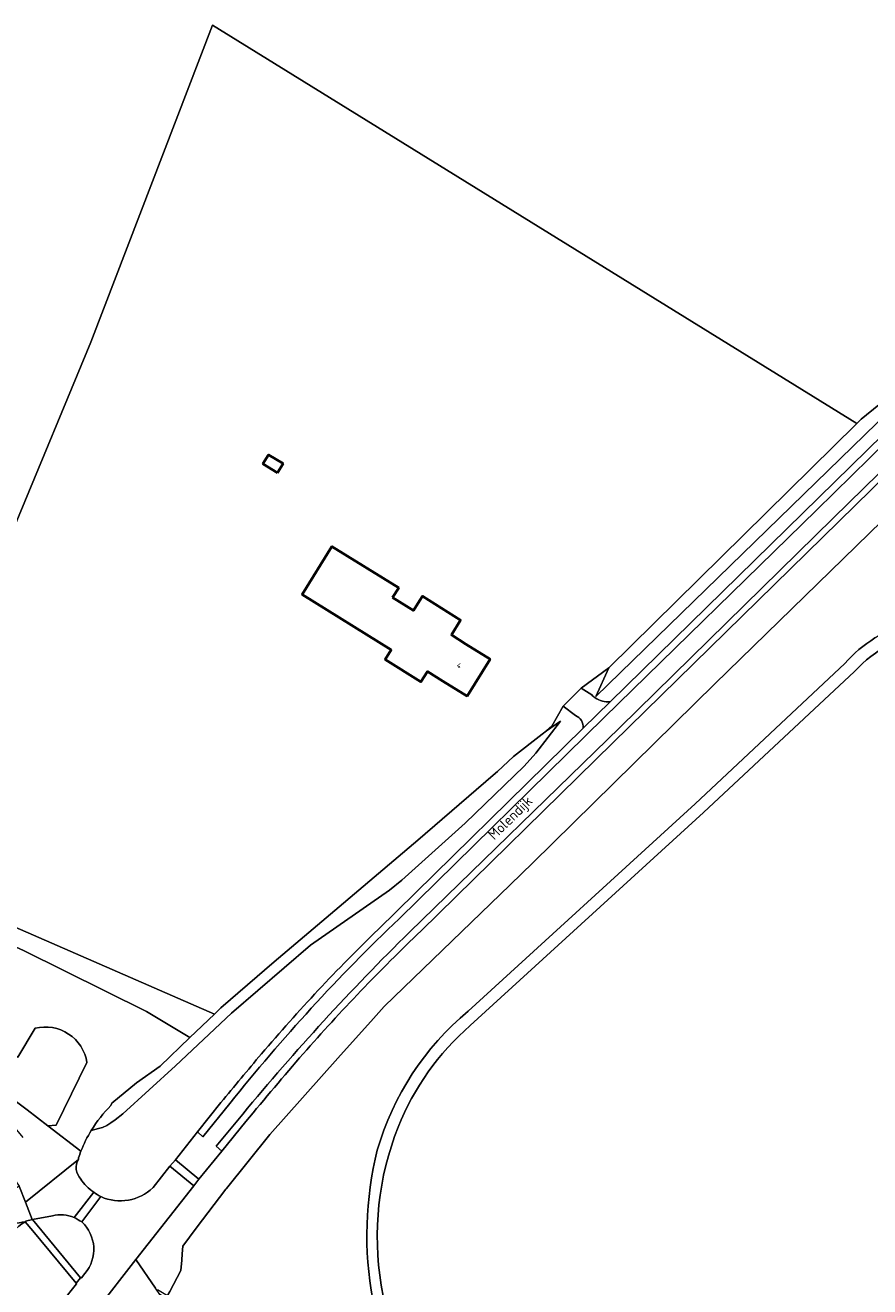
# Model space of a CAD drawing. Extents: x 184422 to 188298, y 343471 to 350189.
# Tile 229 of 256: x 186544 to 186693, y 347897 to 348119. Entities that reach past the tile are written whole.
import ezdxf
from ezdxf.enums import TextEntityAlignment as Align

# ---------------------------------------------------------------- set-up
doc = ezdxf.new("R2010")
doc.units = 0
for name, color, linetype, lineweight in [('B-WA-GR-BOUWLAND-GV', 252, 'Continuous', 13), ('B-WA-GR-GRAS-GV', 252, 'Continuous', 13), ('B-WA-GR-GROENVOORZIENING-GV', 252, 'Continuous', 18), ('B-WA-GW-TALUD_KRUIN-G', 252, 'Continuous', 18), ('B-WA-IE-TERREINAFSCHEIDING_KUNSTMATIG_HEKWERK-G', 252, 'IE-TERREINAFSCHEIDING-KUNSTMATIG', 18), ('B-WA-OG-TERREIN_CULTUURSCHEIDING-GV', 252, 'Continuous', 18), ('B-WA-OG-TERREIN_ERF-GV', 252, 'Continuous', 18), ('B-WA-OG-TOPOGRAFIE-T18', 252, 'Continuous', 18), ('B-WA-OG-WEG-GV', 252, 'Continuous', 18), ('B-WA-VH-ONVERHARD-GV', 252, 'Continuous', 18), ('B-WA-VH-VERHARDING_ASFALT-GV', 252, 'Continuous', 18), ('B-WA-VH-VERHARDING_BEDRIJFSVLOERPLAAT-GV', 252, 'Continuous', 18), ('B-WA-VH-VERHARDING_HALFVERHARDING_GRIND-GV', 252, 'Continuous', 18), ('B-WA-VH-VERHARDING_STRAATBAKSTEEN-GV', 252, 'Continuous', 18), ('B-WE-OG-BEBOUWING-GV', 250, 'Continuous', 35), ('B-WE-OG-BEBOUWING-T18', 10, 'Continuous', 18)]:
    doc.layers.add(name, color=color, linetype=linetype, lineweight=lineweight)
doc.styles.add('NLCS-ISO-M1000-T18', font='NLCS-ISO.ttf', dxfattribs={"height": 1.8})
doc.styles.add('NLCS-ISO-M500-T18', font='NLCS-ISO.ttf', dxfattribs={"height": 0.9})
doc.linetypes.add('IE-TERREINAFSCHEIDING-KUNSTMATIG', pattern='A,4,[82,NLCS.SHX,S=0.75,R=90,X=0,Y=0],4,-2', length=10)

msp = doc.modelspace()

# ---------------------------------------------------------------- linework, layer by layer
at = {"layer": 'B-WA-GR-BOUWLAND-GV', "flags": 128}
msp.add_lwpolyline([(186448.525, 348045.002), (186528.184, 347997.546), (186528.73, 347998.741), (186555.453, 348063.167), (186576.848, 348118.984), (186690.335, 348048.82), (186691.12, 348049.595), (186698.313, 348055.357)], dxfattribs=at)
msp.add_lwpolyline([(186448.525, 348045.002), (186528.184, 347997.546), (186528.73, 347998.741), (186555.453, 348063.167), (186576.848, 348118.984), (186690.335, 348048.82), (186691.12, 348049.595), (186698.313, 348055.357)], dxfattribs=at)
msp.add_lwpolyline([(186448.525, 348045.002), (186528.184, 347997.546), (186528.73, 347998.741), (186555.453, 348063.167), (186576.848, 348118.984), (186690.335, 348048.82), (186691.12, 348049.595), (186698.313, 348055.357)], dxfattribs=at)
at = {"layer": 'B-WA-GR-GRAS-GV', "flags": 128}
for points in [[(186697.049, 348033.827), (186665.358, 348002.943), (186633.273, 347971.378), (186629.269, 347967.514), (186607.07, 347946.093), (186605.191, 347943.986), (186598.927, 347936.96), (186586.968, 347923.548), (186579.341, 347914.035), (186579.22, 347913.885), (186573.99, 347906.999), (186571.604, 347903.858), (186571.513, 347902.503), (186571.437, 347901.388), (186571.304, 347899.536), (186569.323, 347895.885), (186568.923, 347895.149), (186586.206, 347884.717)], [(186697.049, 348033.827), (186665.358, 348002.943), (186633.273, 347971.378), (186629.269, 347967.514), (186607.07, 347946.093), (186605.191, 347943.986), (186598.927, 347936.96), (186586.968, 347923.548), (186579.341, 347914.035), (186579.22, 347913.885), (186573.99, 347906.999), (186571.604, 347903.858), (186571.513, 347902.503), (186571.437, 347901.388), (186571.304, 347899.536), (186569.323, 347895.885), (186568.923, 347895.149), (186586.206, 347884.717)], [(186697.049, 348033.827), (186665.358, 348002.943), (186633.273, 347971.378), (186629.269, 347967.514), (186607.07, 347946.093), (186605.191, 347943.986), (186598.927, 347936.96), (186586.968, 347923.548), (186579.341, 347914.035), (186579.22, 347913.885), (186573.99, 347906.999), (186571.604, 347903.858), (186571.513, 347902.503), (186571.437, 347901.388), (186571.304, 347899.536), (186569.323, 347895.885), (186568.923, 347895.149), (186586.206, 347884.717)], [(186621.869, 347945.252), (186661.906, 347981.815), (186688.244, 348006.516)], [(186621.869, 347945.252), (186661.906, 347981.815), (186688.244, 348006.516)], [(186621.869, 347945.252), (186661.906, 347981.815), (186688.244, 348006.516)], [(186689.958, 348005.121), (186663.372, 347980.268), (186622.268, 347942.728)], [(186689.958, 348005.121), (186663.372, 347980.268), (186622.268, 347942.728)], [(186689.958, 348005.121), (186663.372, 347980.268), (186622.268, 347942.728)], [(186606.585, 347896.961), (186606.998, 347894.771)], [(186606.585, 347896.961), (186606.998, 347894.771)], [(186606.585, 347896.961), (186606.998, 347894.771)]]:
    msp.add_lwpolyline(points, dxfattribs=at)
at = {"layer": 'B-WA-GR-GRAS-GV'}
for points in [[(186688.244, 348006.516, -0.1426592), (186699.877, 348013.849)], [(186688.244, 348006.516, -0.1426592), (186699.877, 348013.849)], [(186688.244, 348006.516, -0.1426592), (186699.877, 348013.849)], [(186703.395, 348012.606, 0.1577186), (186689.958, 348005.121)], [(186703.395, 348012.606, 0.1577186), (186689.958, 348005.121)], [(186703.395, 348012.606, 0.1577186), (186689.958, 348005.121)], [(186605.881, 347920.774, -0.1484678), (186621.869, 347945.252)], [(186605.881, 347920.774, -0.1484678), (186621.869, 347945.252)], [(186605.881, 347920.774, -0.1484678), (186621.869, 347945.252)], [(186622.268, 347942.728, 0.1190458), (186609.577, 347924.843)], [(186622.268, 347942.728, 0.1190458), (186609.577, 347924.843)], [(186622.268, 347942.728, 0.1190458), (186609.577, 347924.843)], [(186609.577, 347924.843, 0.1368644), (186606.585, 347896.961)], [(186609.577, 347924.843, 0.1368644), (186606.585, 347896.961)], [(186609.577, 347924.843, 0.1368644), (186606.585, 347896.961)], [(186605.078, 347894.454, -0.1063457), (186605.881, 347920.774)], [(186605.078, 347894.454, -0.1063457), (186605.881, 347920.774)], [(186605.078, 347894.454, -0.1063457), (186605.881, 347920.774)]]:
    msp.add_lwpolyline(points, format="xyb", dxfattribs=at)
at = {"layer": 'B-WA-GR-GROENVOORZIENING-GV', "flags": 128}
for points in [[(186545.621, 347942.239), (186542.561, 347937.139), (186510.516, 347952.686)], [(186545.621, 347942.239), (186542.561, 347937.139), (186510.516, 347952.686)], [(186545.621, 347942.239), (186542.561, 347937.139), (186510.516, 347952.686)], [(186508.94, 347950.325), (186519.591, 347944.135), (186529.005, 347938.685), (186536.505, 347933.637), (186544.19, 347927.857)], [(186508.94, 347950.325), (186519.591, 347944.135), (186529.005, 347938.685), (186536.505, 347933.637), (186544.19, 347927.857)], [(186508.94, 347950.325), (186519.591, 347944.135), (186529.005, 347938.685), (186536.505, 347933.637), (186544.19, 347927.857)], [(186544.19, 347927.857), (186547.877, 347925.036), (186549.302, 347925.155), (186554.747, 347936.217)], [(186544.19, 347927.857), (186547.877, 347925.036), (186549.302, 347925.155), (186554.747, 347936.217)], [(186544.19, 347927.857), (186547.877, 347925.036), (186549.302, 347925.155), (186554.747, 347936.217)]]:
    msp.add_lwpolyline(points, dxfattribs=at)
at = {"layer": 'B-WA-GR-GROENVOORZIENING-GV'}
msp.add_lwpolyline([(186554.747, 347936.217, 0.4388847), (186545.621, 347942.239)], format="xyb", dxfattribs=at)
msp.add_lwpolyline([(186554.747, 347936.217, 0.4388847), (186545.621, 347942.239)], format="xyb", dxfattribs=at)
msp.add_lwpolyline([(186554.747, 347936.217, 0.4388847), (186545.621, 347942.239)], format="xyb", dxfattribs=at)
at = {"layer": 'B-WA-GW-TALUD_KRUIN-G', "flags": 128}
for points in [[(186644.387, 348000.71), (186696.052, 348050.992)], [(186644.387, 348000.71), (186696.052, 348050.992)], [(186644.387, 348000.71), (186696.052, 348050.992)], [(186555.506, 347924.248), (186556.779, 347924.556), (186557.455, 347924.773), (186558.235, 347925.136), (186558.975, 347925.601), (186559.718, 347926.101), (186561.091, 347927.164), (186570.364, 347935.602), (186580.187, 347944.884), (186594.102, 347956.912), (186608.026, 347966.589), (186610.214, 347968.311), (186621.385, 347978.375), (186631.74, 347988.445), (186633.842, 347990.738), (186638.137, 347996.361)], [(186555.506, 347924.248), (186556.779, 347924.556), (186557.455, 347924.773), (186558.235, 347925.136), (186558.975, 347925.601), (186559.718, 347926.101), (186561.091, 347927.164), (186570.364, 347935.602), (186580.187, 347944.884), (186594.102, 347956.912), (186608.026, 347966.589), (186610.214, 347968.311), (186621.385, 347978.375), (186631.74, 347988.445), (186633.842, 347990.738), (186638.137, 347996.361)], [(186555.506, 347924.248), (186556.779, 347924.556), (186557.455, 347924.773), (186558.235, 347925.136), (186558.975, 347925.601), (186559.718, 347926.101), (186561.091, 347927.164), (186570.364, 347935.602), (186580.187, 347944.884), (186594.102, 347956.912), (186608.026, 347966.589), (186610.214, 347968.311), (186621.385, 347978.375), (186631.74, 347988.445), (186633.842, 347990.738), (186638.137, 347996.361)]]:
    msp.add_lwpolyline(points, dxfattribs=at)
at = {"layer": 'B-WA-IE-TERREINAFSCHEIDING_KUNSTMATIG_HEKWERK-G', "flags": 128}
msp.add_lwpolyline([(186626.308, 347986.812), (186613.013, 347975.39), (186598.409, 347963), (186587.748, 347953.964), (186578.315, 347945.816)], dxfattribs=at)
msp.add_lwpolyline([(186626.308, 347986.812), (186613.013, 347975.39), (186598.409, 347963), (186587.748, 347953.964), (186578.315, 347945.816)], dxfattribs=at)
msp.add_lwpolyline([(186626.308, 347986.812), (186613.013, 347975.39), (186598.409, 347963), (186587.748, 347953.964), (186578.315, 347945.816)], dxfattribs=at)
at = {"layer": 'B-WA-OG-TERREIN_CULTUURSCHEIDING-GV', "flags": 128}
for points in [[(186698.313, 348055.357), (186691.12, 348049.595), (186690.335, 348048.82), (186690.214, 348048.701), (186646.687, 348005.765), (186644.387, 348000.71), (186696.052, 348050.992)], [(186698.313, 348055.357), (186691.12, 348049.595), (186690.335, 348048.82), (186690.214, 348048.701), (186646.687, 348005.765), (186644.387, 348000.71), (186696.052, 348050.992)], [(186698.313, 348055.357), (186691.12, 348049.595), (186690.335, 348048.82), (186690.214, 348048.701), (186646.687, 348005.765), (186644.387, 348000.71), (186696.052, 348050.992)], [(186555.506, 347924.248), (186556.779, 347924.556), (186557.455, 347924.773), (186558.235, 347925.136), (186558.975, 347925.601), (186559.718, 347926.101), (186561.091, 347927.164), (186570.364, 347935.602), (186580.187, 347944.884), (186594.102, 347956.912), (186608.026, 347966.589), (186610.214, 347968.311), (186621.385, 347978.375), (186631.74, 347988.445), (186633.842, 347990.738), (186638.137, 347996.361)], [(186555.506, 347924.248), (186556.779, 347924.556), (186557.455, 347924.773), (186558.235, 347925.136), (186558.975, 347925.601), (186559.718, 347926.101), (186561.091, 347927.164), (186570.364, 347935.602), (186580.187, 347944.884), (186594.102, 347956.912), (186608.026, 347966.589), (186610.214, 347968.311), (186621.385, 347978.375), (186631.74, 347988.445), (186633.842, 347990.738), (186638.137, 347996.361)], [(186555.506, 347924.248), (186556.779, 347924.556), (186557.455, 347924.773), (186558.235, 347925.136), (186558.975, 347925.601), (186559.718, 347926.101), (186561.091, 347927.164), (186570.364, 347935.602), (186580.187, 347944.884), (186594.102, 347956.912), (186608.026, 347966.589), (186610.214, 347968.311), (186621.385, 347978.375), (186631.74, 347988.445), (186633.842, 347990.738), (186638.137, 347996.361)], [(186638.137, 347996.361), (186635.718, 347994.657), (186634.903, 347994.083), (186629.905, 347990.119), (186627.066, 347987.463), (186626.308, 347986.812), (186613.013, 347975.39), (186598.409, 347963), (186587.748, 347953.964), (186578.315, 347945.816), (186577.212, 347944.755), (186573.934, 347941.602), (186572.89, 347940.603), (186567.624, 347935.565), (186563.497, 347932.623), (186559.154, 347929.043), (186558.958, 347928.632)], [(186638.137, 347996.361), (186635.718, 347994.657), (186634.903, 347994.083), (186629.905, 347990.119), (186627.066, 347987.463), (186626.308, 347986.812), (186613.013, 347975.39), (186598.409, 347963), (186587.748, 347953.964), (186578.315, 347945.816), (186577.212, 347944.755), (186573.934, 347941.602), (186572.89, 347940.603), (186567.624, 347935.565), (186563.497, 347932.623), (186559.154, 347929.043), (186558.958, 347928.632)], [(186638.137, 347996.361), (186635.718, 347994.657), (186634.903, 347994.083), (186629.905, 347990.119), (186627.066, 347987.463), (186626.308, 347986.812), (186613.013, 347975.39), (186598.409, 347963), (186587.748, 347953.964), (186578.315, 347945.816), (186577.212, 347944.755), (186573.934, 347941.602), (186572.89, 347940.603), (186567.624, 347935.565), (186563.497, 347932.623), (186559.154, 347929.043), (186558.958, 347928.632)]]:
    msp.add_lwpolyline(points, dxfattribs=at)
at = {"layer": 'B-WA-OG-TERREIN_CULTUURSCHEIDING-GV'}
msp.add_lwpolyline([(186558.958, 347928.632, 0.0589444), (186555.506, 347924.248)], format="xyb", dxfattribs=at)
msp.add_lwpolyline([(186558.958, 347928.632, 0.0589444), (186555.506, 347924.248)], format="xyb", dxfattribs=at)
msp.add_lwpolyline([(186558.958, 347928.632, 0.0589444), (186555.506, 347924.248)], format="xyb", dxfattribs=at)
at = {"layer": 'B-WA-OG-TERREIN_ERF-GV', "flags": 128}
for points in [[(186635.718, 347994.657), (186636.618, 347995.493), (186638.601, 347998.996), (186641.785, 348002.166), (186646.687, 348005.765), (186690.214, 348048.701), (186690.335, 348048.82), (186576.848, 348118.984), (186555.453, 348063.167), (186528.73, 347998.741), (186528.184, 347997.546), (186517.543, 347970.771), (186577.212, 347944.755), (186578.315, 347945.816), (186587.748, 347953.964), (186598.409, 347963), (186613.013, 347975.39), (186626.308, 347986.812), (186627.066, 347987.463), (186629.905, 347990.119), (186634.903, 347994.083)], [(186635.718, 347994.657), (186636.618, 347995.493), (186638.601, 347998.996), (186641.785, 348002.166), (186646.687, 348005.765), (186690.214, 348048.701), (186690.335, 348048.82), (186576.848, 348118.984), (186555.453, 348063.167), (186528.73, 347998.741), (186528.184, 347997.546), (186517.543, 347970.771), (186577.212, 347944.755), (186578.315, 347945.816), (186587.748, 347953.964), (186598.409, 347963), (186613.013, 347975.39), (186626.308, 347986.812), (186627.066, 347987.463), (186629.905, 347990.119), (186634.903, 347994.083)], [(186635.718, 347994.657), (186636.618, 347995.493), (186638.601, 347998.996), (186641.785, 348002.166), (186646.687, 348005.765), (186690.214, 348048.701), (186690.335, 348048.82), (186576.848, 348118.984), (186555.453, 348063.167), (186528.73, 347998.741), (186528.184, 347997.546), (186517.543, 347970.771), (186577.212, 347944.755), (186578.315, 347945.816), (186587.748, 347953.964), (186598.409, 347963), (186613.013, 347975.39), (186626.308, 347986.812), (186627.066, 347987.463), (186629.905, 347990.119), (186634.903, 347994.083)], [(186434.407, 348012.168), (186435.835, 348011.296), (186433.883, 348005.216), (186443.385, 347997.858), (186447.421, 347994.907), (186465.028, 347984.884), (186461.044, 347977.964), (186474.251, 347970.362), (186500.331, 347955.328), (186503.709, 347953.365), (186513.234, 347969.755), (186543.553, 347955.939), (186565.214, 347945.192), (186572.89, 347940.603), (186573.934, 347941.602), (186577.212, 347944.755), (186517.543, 347970.771), (186528.184, 347997.546), (186448.525, 348045.002), (186447.477, 348042.431), (186447.584, 348042.37), (186446.236, 348039.045), (186439.583, 348023.957), (186436.69, 348017.276)], [(186434.407, 348012.168), (186435.835, 348011.296), (186433.883, 348005.216), (186443.385, 347997.858), (186447.421, 347994.907), (186465.028, 347984.884), (186461.044, 347977.964), (186474.251, 347970.362), (186500.331, 347955.328), (186503.709, 347953.365), (186513.234, 347969.755), (186543.553, 347955.939), (186565.214, 347945.192), (186572.89, 347940.603), (186573.934, 347941.602), (186577.212, 347944.755), (186517.543, 347970.771), (186528.184, 347997.546), (186448.525, 348045.002), (186447.477, 348042.431), (186447.584, 348042.37), (186446.236, 348039.045), (186439.583, 348023.957), (186436.69, 348017.276)], [(186434.407, 348012.168), (186435.835, 348011.296), (186433.883, 348005.216), (186443.385, 347997.858), (186447.421, 347994.907), (186465.028, 347984.884), (186461.044, 347977.964), (186474.251, 347970.362), (186500.331, 347955.328), (186503.709, 347953.365), (186513.234, 347969.755), (186543.553, 347955.939), (186565.214, 347945.192), (186572.89, 347940.603), (186573.934, 347941.602), (186577.212, 347944.755), (186517.543, 347970.771), (186528.184, 347997.546), (186448.525, 348045.002), (186447.477, 348042.431), (186447.584, 348042.37), (186446.236, 348039.045), (186439.583, 348023.957), (186436.69, 348017.276)], [(186609.658, 348019.844), (186608.588, 348018.122), (186612.24, 348015.853), (186613.31, 348017.574), (186613.849, 348018.384), (186620.568, 348014.18), (186618.931, 348011.546), (186621.503, 348009.947), (186625.749, 348007.307), (186621.698, 348000.79), (186617.452, 348003.43), (186614.715, 348005.132), (186613.565, 348003.281), (186607.268, 348007.196), (186608.331, 348008.906), (186592.633, 348018.664), (186597.907, 348027.148)], [(186609.658, 348019.844), (186608.588, 348018.122), (186612.24, 348015.853), (186613.31, 348017.574), (186613.849, 348018.384), (186620.568, 348014.18), (186618.931, 348011.546), (186621.503, 348009.947), (186625.749, 348007.307), (186621.698, 348000.79), (186617.452, 348003.43), (186614.715, 348005.132), (186613.565, 348003.281), (186607.268, 348007.196), (186608.331, 348008.906), (186592.633, 348018.664), (186597.907, 348027.148)], [(186609.658, 348019.844), (186608.588, 348018.122), (186612.24, 348015.853), (186613.31, 348017.574), (186613.849, 348018.384), (186620.568, 348014.18), (186618.931, 348011.546), (186621.503, 348009.947), (186625.749, 348007.307), (186621.698, 348000.79), (186617.452, 348003.43), (186614.715, 348005.132), (186613.565, 348003.281), (186607.268, 348007.196), (186608.331, 348008.906), (186592.633, 348018.664), (186597.907, 348027.148)]]:
    msp.add_lwpolyline(points, close=True, dxfattribs=at)
at = {"layer": 'B-WA-OG-WEG-GV', "flags": 128}
for points in [[(186696.052, 348050.992), (186644.387, 348000.71), (186646.687, 348005.765), (186641.785, 348002.166), (186643.666, 348000.984)], [(186696.052, 348050.992), (186644.387, 348000.71), (186646.687, 348005.765), (186641.785, 348002.166), (186643.666, 348000.984)], [(186696.052, 348050.992), (186644.387, 348000.71), (186646.687, 348005.765), (186641.785, 348002.166), (186643.666, 348000.984)], [(186646.926, 347999.776), (186697.824, 348049.635)], [(186646.926, 347999.776), (186697.824, 348049.635)], [(186646.926, 347999.776), (186697.824, 348049.635)], [(186695.774, 348039.92), (186647.395, 347992.534), (186613.601, 347959.41)], [(186695.774, 348039.92), (186647.395, 347992.534), (186613.601, 347959.41)], [(186695.774, 348039.92), (186647.395, 347992.534), (186613.601, 347959.41)], [(186567.166, 347896.21), (186568.923, 347895.149), (186569.323, 347895.885), (186571.304, 347899.536), (186571.437, 347901.388), (186571.513, 347902.503), (186571.604, 347903.858), (186573.99, 347906.999), (186579.22, 347913.885), (186579.341, 347914.035), (186586.968, 347923.548), (186598.927, 347936.96), (186605.191, 347943.986), (186607.07, 347946.093), (186629.269, 347967.514), (186633.273, 347971.378), (186665.358, 348002.943), (186697.049, 348033.827)], [(186567.166, 347896.21), (186568.923, 347895.149), (186569.323, 347895.885), (186571.304, 347899.536), (186571.437, 347901.388), (186571.513, 347902.503), (186571.604, 347903.858), (186573.99, 347906.999), (186579.22, 347913.885), (186579.341, 347914.035), (186586.968, 347923.548), (186598.927, 347936.96), (186605.191, 347943.986), (186607.07, 347946.093), (186629.269, 347967.514), (186633.273, 347971.378), (186665.358, 348002.943), (186697.049, 348033.827)], [(186567.166, 347896.21), (186568.923, 347895.149), (186569.323, 347895.885), (186571.304, 347899.536), (186571.437, 347901.388), (186571.513, 347902.503), (186571.604, 347903.858), (186573.99, 347906.999), (186579.22, 347913.885), (186579.341, 347914.035), (186586.968, 347923.548), (186598.927, 347936.96), (186605.191, 347943.986), (186607.07, 347946.093), (186629.269, 347967.514), (186633.273, 347971.378), (186665.358, 348002.943), (186697.049, 348033.827)], [(186638.601, 347998.996), (186636.618, 347995.493), (186635.718, 347994.657), (186638.137, 347996.361), (186633.842, 347990.738), (186631.74, 347988.445), (186621.385, 347978.375), (186610.214, 347968.311), (186608.026, 347966.589), (186594.102, 347956.912), (186580.187, 347944.884), (186570.364, 347935.602), (186561.091, 347927.164), (186559.718, 347926.101), (186558.975, 347925.601), (186558.235, 347925.136), (186557.455, 347924.773), (186556.779, 347924.556), (186555.506, 347924.248)], [(186638.601, 347998.996), (186636.618, 347995.493), (186635.718, 347994.657), (186638.137, 347996.361), (186633.842, 347990.738), (186631.74, 347988.445), (186621.385, 347978.375), (186610.214, 347968.311), (186608.026, 347966.589), (186594.102, 347956.912), (186580.187, 347944.884), (186570.364, 347935.602), (186561.091, 347927.164), (186559.718, 347926.101), (186558.975, 347925.601), (186558.235, 347925.136), (186557.455, 347924.773), (186556.779, 347924.556), (186555.506, 347924.248)], [(186638.601, 347998.996), (186636.618, 347995.493), (186635.718, 347994.657), (186638.137, 347996.361), (186633.842, 347990.738), (186631.74, 347988.445), (186621.385, 347978.375), (186610.214, 347968.311), (186608.026, 347966.589), (186594.102, 347956.912), (186580.187, 347944.884), (186570.364, 347935.602), (186561.091, 347927.164), (186559.718, 347926.101), (186558.975, 347925.601), (186558.235, 347925.136), (186557.455, 347924.773), (186556.779, 347924.556), (186555.506, 347924.248)], [(186640.78, 347997.35), (186638.601, 347998.996)], [(186640.78, 347997.35), (186638.601, 347998.996)], [(186640.78, 347997.35), (186638.601, 347998.996)], [(186606.034, 347959.655), (186642.146, 347995.114)], [(186606.034, 347959.655), (186642.146, 347995.114)], [(186606.034, 347959.655), (186642.146, 347995.114)], [(186566.378, 347914.167), (186569.359, 347917.915), (186570.328, 347919.041), (186574.215, 347923.983), (186578.328, 347929.135)], [(186566.378, 347914.167), (186569.359, 347917.915), (186570.328, 347919.041), (186574.215, 347923.983), (186578.328, 347929.135)], [(186566.378, 347914.167), (186569.359, 347917.915), (186570.328, 347919.041), (186574.215, 347923.983), (186578.328, 347929.135)], [(186582.759, 347925.825), (186578.505, 347920.61), (186574.471, 347915.665), (186573.564, 347914.456), (186563.364, 347901.507)], [(186582.759, 347925.825), (186578.505, 347920.61), (186574.471, 347915.665), (186573.564, 347914.456), (186563.364, 347901.507)], [(186582.759, 347925.825), (186578.505, 347920.61), (186574.471, 347915.665), (186573.564, 347914.456), (186563.364, 347901.507)], [(186553.256, 347919.439), (186553.243, 347919.148)], [(186553.256, 347919.439), (186553.243, 347919.148)], [(186553.256, 347919.439), (186553.243, 347919.148)], [(186546.925, 347889.679), (186547.866, 347890.852), (186552.889, 347897.181), (186552.863, 347897.326), (186545.201, 347906.55), (186543.872, 347908.15)], [(186546.925, 347889.679), (186547.866, 347890.852), (186552.889, 347897.181), (186552.863, 347897.326), (186545.201, 347906.55), (186543.872, 347908.15)], [(186546.925, 347889.679), (186547.866, 347890.852), (186552.889, 347897.181), (186552.863, 347897.326), (186545.201, 347906.55), (186543.872, 347908.15)], [(186548.659, 347909.181), (186545.151, 347908.517), (186553.632, 347898.27), (186553.761, 347898.255), (186554.393, 347899.041)], [(186548.659, 347909.181), (186545.151, 347908.517), (186553.632, 347898.27), (186553.761, 347898.255), (186554.393, 347899.041)], [(186548.659, 347909.181), (186545.151, 347908.517), (186553.632, 347898.27), (186553.761, 347898.255), (186554.393, 347899.041)], [(186563.364, 347901.507), (186566.829, 347896.425)], [(186563.364, 347901.507), (186566.829, 347896.425)], [(186563.364, 347901.507), (186566.829, 347896.425)]]:
    msp.add_lwpolyline(points, dxfattribs=at)
at = {"layer": 'B-WA-OG-WEG-GV'}
for points in [[(186643.666, 348000.984, 0.04954), (186644.274, 348000.462)], [(186643.666, 348000.984, 0.04954), (186644.274, 348000.462)], [(186643.666, 348000.984, 0.04954), (186644.274, 348000.462)], [(186644.274, 348000.462, 0.1786772), (186646.926, 347999.776)], [(186644.274, 348000.462, 0.1786772), (186646.926, 347999.776)], [(186644.274, 348000.462, 0.1786772), (186646.926, 347999.776)], [(186642.146, 347995.114, 0.3408836), (186640.78, 347997.35)], [(186642.146, 347995.114, 0.3408836), (186640.78, 347997.35)], [(186642.146, 347995.114, 0.3408836), (186640.78, 347997.35)], [(186585.477, 347937.722, -0.0241459), (186606.034, 347959.655)], [(186585.477, 347937.722, -0.0241459), (186606.034, 347959.655)], [(186585.477, 347937.722, -0.0241459), (186606.034, 347959.655)], [(186613.601, 347959.41, 0.0218123), (186592.839, 347937.765)], [(186613.601, 347959.41, 0.0218123), (186592.839, 347937.765)], [(186613.601, 347959.41, 0.0218123), (186592.839, 347937.765)], [(186578.328, 347929.135, -0.0025785), (186585.477, 347937.722)], [(186578.328, 347929.135, -0.0025785), (186585.477, 347937.722)], [(186578.328, 347929.135, -0.0025785), (186585.477, 347937.722)], [(186592.839, 347937.765, 0.0050286), (186582.759, 347925.825)], [(186592.839, 347937.765, 0.0050286), (186582.759, 347925.825)], [(186592.839, 347937.765, 0.0050286), (186582.759, 347925.825)], [(186555.506, 347924.248, 0.0429401), (186553.681, 347920.596)], [(186555.506, 347924.248, 0.0429401), (186553.681, 347920.596)], [(186555.506, 347924.248, 0.0429401), (186553.681, 347920.596)], [(186553.243, 347919.148, 0.3279134), (186553.637, 347915.682)], [(186553.243, 347919.148, 0.3279134), (186553.637, 347915.682)], [(186553.243, 347919.148, 0.3279134), (186553.637, 347915.682)], [(186553.681, 347920.596, 0.0128219), (186553.256, 347919.439)], [(186553.681, 347920.596, 0.0128219), (186553.256, 347919.439)], [(186553.681, 347920.596, 0.0128219), (186553.256, 347919.439)], [(186553.637, 347915.682, 0.105357), (186555.949, 347913.362)], [(186553.637, 347915.682, 0.105357), (186555.949, 347913.362)], [(186553.637, 347915.682, 0.105357), (186555.949, 347913.362)], [(186555.949, 347913.362, 0.0557154), (186557.198, 347912.571)], [(186555.949, 347913.362, 0.0557154), (186557.198, 347912.571)], [(186555.949, 347913.362, 0.0557154), (186557.198, 347912.571)], [(186557.198, 347912.571, 0.3085637), (186566.378, 347914.167)], [(186557.198, 347912.571, 0.3085637), (186566.378, 347914.167)], [(186557.198, 347912.571, 0.3085637), (186566.378, 347914.167)], [(186543.872, 347908.15, 0.143966), (186540.113, 347904.092)], [(186543.872, 347908.15, 0.143966), (186540.113, 347904.092)], [(186543.872, 347908.15, 0.143966), (186540.113, 347904.092)], [(186552.507, 347908.886, 0.170135), (186548.659, 347909.181)], [(186552.507, 347908.886, 0.170135), (186548.659, 347909.181)], [(186552.507, 347908.886, 0.170135), (186548.659, 347909.181)], [(186553.832, 347908.138, -0.0050494), (186552.507, 347908.886)], [(186553.832, 347908.138, -0.0050494), (186552.507, 347908.886)], [(186553.832, 347908.138, -0.0050494), (186552.507, 347908.886)], [(186554.393, 347899.041, 0.4004775), (186553.832, 347908.138)], [(186554.393, 347899.041, 0.4004775), (186553.832, 347908.138)], [(186554.393, 347899.041, 0.4004775), (186553.832, 347908.138)]]:
    msp.add_lwpolyline(points, format="xyb", dxfattribs=at)
at = {"layer": 'B-WA-VH-ONVERHARD-GV'}
for points in [[(186699.877, 348013.849, 0.1426592), (186688.244, 348006.516)], [(186699.877, 348013.849, 0.1426592), (186688.244, 348006.516)], [(186699.877, 348013.849, 0.1426592), (186688.244, 348006.516)], [(186689.958, 348005.121, -0.1577186), (186703.395, 348012.606)], [(186689.958, 348005.121, -0.1577186), (186703.395, 348012.606)], [(186689.958, 348005.121, -0.1577186), (186703.395, 348012.606)], [(186621.869, 347945.252, 0.1484678), (186605.881, 347920.774)], [(186621.869, 347945.252, 0.1484678), (186605.881, 347920.774)], [(186621.869, 347945.252, 0.1484678), (186605.881, 347920.774)], [(186609.577, 347924.843, -0.1190458), (186622.268, 347942.728)], [(186609.577, 347924.843, -0.1190458), (186622.268, 347942.728)], [(186609.577, 347924.843, -0.1190458), (186622.268, 347942.728)], [(186606.585, 347896.961, -0.1368644), (186609.577, 347924.843)], [(186606.585, 347896.961, -0.1368644), (186609.577, 347924.843)], [(186606.585, 347896.961, -0.1368644), (186609.577, 347924.843)], [(186605.881, 347920.774, 0.1063457), (186605.078, 347894.454)], [(186605.881, 347920.774, 0.1063457), (186605.078, 347894.454)], [(186605.881, 347920.774, 0.1063457), (186605.078, 347894.454)]]:
    msp.add_lwpolyline(points, format="xyb", dxfattribs=at)
at = {"layer": 'B-WA-VH-ONVERHARD-GV', "flags": 128}
for points in [[(186688.244, 348006.516), (186661.906, 347981.815), (186621.869, 347945.252)], [(186688.244, 348006.516), (186661.906, 347981.815), (186621.869, 347945.252)], [(186688.244, 348006.516), (186661.906, 347981.815), (186621.869, 347945.252)], [(186622.268, 347942.728), (186663.372, 347980.268), (186689.958, 348005.121)], [(186622.268, 347942.728), (186663.372, 347980.268), (186689.958, 348005.121)], [(186622.268, 347942.728), (186663.372, 347980.268), (186689.958, 348005.121)], [(186606.998, 347894.771), (186606.585, 347896.961)], [(186606.998, 347894.771), (186606.585, 347896.961)], [(186606.998, 347894.771), (186606.585, 347896.961)]]:
    msp.add_lwpolyline(points, dxfattribs=at)
at = {"layer": 'B-WA-VH-VERHARDING_ASFALT-GV', "flags": 128}
for points in [[(186770.103, 348116.148), (186745.916, 348093.444), (186708.14, 348057.968), (186683.234, 348033.561), (186645.877, 347997.02), (186609.717, 347961.545)], [(186609.717, 347961.545), (186645.877, 347997.02), (186683.234, 348033.561), (186708.14, 348057.968), (186745.916, 348093.444), (186770.103, 348116.148)], [(186770.103, 348116.148), (186745.916, 348093.444), (186708.14, 348057.968), (186683.234, 348033.561), (186645.877, 347997.02), (186609.717, 347961.545)], [(186609.717, 347961.545), (186645.877, 347997.02), (186683.234, 348033.561), (186708.14, 348057.968), (186745.916, 348093.444), (186770.103, 348116.148)], [(186770.103, 348116.148), (186745.916, 348093.444), (186708.14, 348057.968), (186683.234, 348033.561), (186645.877, 347997.02), (186609.717, 347961.545)], [(186609.717, 347961.545), (186645.877, 347997.02), (186683.234, 348033.561), (186708.14, 348057.968), (186745.916, 348093.444), (186770.103, 348116.148)], [(186611.573, 347959.203), (186648.631, 347995.247), (186686.168, 348032.142), (186710.355, 348055.768), (186747.233, 348090.535), (186772.737, 348114.587)], [(186772.737, 348114.587), (186747.233, 348090.535), (186710.355, 348055.768), (186686.168, 348032.142), (186648.631, 347995.247), (186611.573, 347959.203)], [(186611.573, 347959.203), (186648.631, 347995.247), (186686.168, 348032.142), (186710.355, 348055.768), (186747.233, 348090.535), (186772.737, 348114.587)], [(186772.737, 348114.587), (186747.233, 348090.535), (186710.355, 348055.768), (186686.168, 348032.142), (186648.631, 347995.247), (186611.573, 347959.203)], [(186611.573, 347959.203), (186648.631, 347995.247), (186686.168, 348032.142), (186710.355, 348055.768), (186747.233, 348090.535), (186772.737, 348114.587)], [(186772.737, 348114.587), (186747.233, 348090.535), (186710.355, 348055.768), (186686.168, 348032.142), (186648.631, 347995.247), (186611.573, 347959.203)], [(186613.601, 347959.41), (186647.395, 347992.534), (186695.774, 348039.92), (186706.513, 348050.356), (186717.266, 348060.778), (186763.251, 348103.863)], [(186613.601, 347959.41), (186647.395, 347992.534), (186695.774, 348039.92), (186706.513, 348050.356), (186717.266, 348060.778), (186763.251, 348103.863)], [(186613.601, 347959.41), (186647.395, 347992.534), (186695.774, 348039.92), (186706.513, 348050.356), (186717.266, 348060.778), (186763.251, 348103.863)], [(186697.824, 348049.635), (186646.926, 347999.776), (186642.146, 347995.114), (186606.034, 347959.655)], [(186697.824, 348049.635), (186646.926, 347999.776), (186642.146, 347995.114), (186606.034, 347959.655)], [(186697.824, 348049.635), (186646.926, 347999.776), (186642.146, 347995.114), (186606.034, 347959.655)], [(186579.914, 347928.998), (186575.176, 347923.107), (186574.215, 347923.983), (186570.328, 347919.041), (186574.471, 347915.665)], [(186579.914, 347928.998), (186575.176, 347923.107), (186574.215, 347923.983), (186570.328, 347919.041), (186574.471, 347915.665)], [(186579.914, 347928.998), (186575.176, 347923.107), (186574.215, 347923.983), (186570.328, 347919.041), (186574.471, 347915.665)], [(186578.328, 347929.135), (186574.215, 347923.983), (186575.176, 347923.107), (186579.914, 347928.998)], [(186578.328, 347929.135), (186574.215, 347923.983), (186575.176, 347923.107), (186579.914, 347928.998)], [(186578.328, 347929.135), (186574.215, 347923.983), (186575.176, 347923.107), (186579.914, 347928.998)], [(186574.471, 347915.665), (186578.505, 347920.61), (186577.528, 347921.479), (186582.184, 347927.096)], [(186574.471, 347915.665), (186578.505, 347920.61), (186577.528, 347921.479), (186582.184, 347927.096)], [(186574.471, 347915.665), (186578.505, 347920.61), (186577.528, 347921.479), (186582.184, 347927.096)], [(186582.184, 347927.096), (186577.528, 347921.479), (186578.505, 347920.61), (186582.759, 347925.825)], [(186582.184, 347927.096), (186577.528, 347921.479), (186578.505, 347920.61), (186582.759, 347925.825)], [(186582.184, 347927.096), (186577.528, 347921.479), (186578.505, 347920.61), (186582.759, 347925.825)], [(186553.243, 347919.148), (186543.894, 347911.624), (186545.091, 347908.535), (186545.151, 347908.517), (186548.659, 347909.181)], [(186553.243, 347919.148), (186543.894, 347911.624), (186545.091, 347908.535), (186545.151, 347908.517), (186548.659, 347909.181)], [(186553.243, 347919.148), (186543.894, 347911.624), (186545.091, 347908.535), (186545.151, 347908.517), (186548.659, 347909.181)], [(186563.364, 347901.507), (186573.564, 347914.456), (186569.359, 347917.915), (186566.378, 347914.167)], [(186563.364, 347901.507), (186573.564, 347914.456), (186569.359, 347917.915), (186566.378, 347914.167)], [(186563.364, 347901.507), (186573.564, 347914.456), (186569.359, 347917.915), (186566.378, 347914.167)], [(186555.949, 347913.362), (186552.507, 347908.886)], [(186552.507, 347908.886), (186555.949, 347913.362)], [(186555.949, 347913.362), (186552.507, 347908.886)], [(186552.507, 347908.886), (186555.949, 347913.362)], [(186555.949, 347913.362), (186552.507, 347908.886)], [(186552.507, 347908.886), (186555.949, 347913.362)], [(186553.832, 347908.138), (186557.198, 347912.571)], [(186557.198, 347912.571), (186553.832, 347908.138)], [(186553.832, 347908.138), (186557.198, 347912.571)], [(186557.198, 347912.571), (186553.832, 347908.138)], [(186553.832, 347908.138), (186557.198, 347912.571)], [(186557.198, 347912.571), (186553.832, 347908.138)], [(186554.393, 347899.041), (186553.761, 347898.255), (186553.632, 347898.27), (186552.863, 347897.326), (186552.889, 347897.181), (186547.866, 347890.852), (186551.963, 347887.292), (186556.577, 347892.815), (186563.364, 347901.507)], [(186554.393, 347899.041), (186553.761, 347898.255), (186553.632, 347898.27), (186552.863, 347897.326), (186552.889, 347897.181), (186547.866, 347890.852), (186551.963, 347887.292), (186556.577, 347892.815), (186563.364, 347901.507)], [(186554.393, 347899.041), (186553.761, 347898.255), (186553.632, 347898.27), (186552.863, 347897.326), (186552.889, 347897.181), (186547.866, 347890.852), (186551.963, 347887.292), (186556.577, 347892.815), (186563.364, 347901.507)]]:
    msp.add_lwpolyline(points, dxfattribs=at)
at = {"layer": 'B-WA-VH-VERHARDING_ASFALT-GV'}
for points in [[(186609.717, 347961.545, 0.0338272), (186579.914, 347928.998)], [(186579.914, 347928.998, -0.0338272), (186609.717, 347961.545)], [(186609.717, 347961.545, 0.0338272), (186579.914, 347928.998)], [(186579.914, 347928.998, -0.0338272), (186609.717, 347961.545)], [(186609.717, 347961.545, 0.0338272), (186579.914, 347928.998)], [(186579.914, 347928.998, -0.0338272), (186609.717, 347961.545)], [(186582.184, 347927.096, -0.0265134), (186611.573, 347959.203)], [(186611.573, 347959.203, 0.0265134), (186582.184, 347927.096)], [(186582.184, 347927.096, -0.0265134), (186611.573, 347959.203)], [(186611.573, 347959.203, 0.0265134), (186582.184, 347927.096)], [(186582.184, 347927.096, -0.0265134), (186611.573, 347959.203)], [(186611.573, 347959.203, 0.0265134), (186582.184, 347927.096)], [(186606.034, 347959.655, 0.0241459), (186585.477, 347937.722)], [(186606.034, 347959.655, 0.0241459), (186585.477, 347937.722)], [(186606.034, 347959.655, 0.0241459), (186585.477, 347937.722)], [(186592.839, 347937.765, -0.0218123), (186613.601, 347959.41)], [(186592.839, 347937.765, -0.0218123), (186613.601, 347959.41)], [(186592.839, 347937.765, -0.0218123), (186613.601, 347959.41)], [(186585.477, 347937.722, 0.0025785), (186578.328, 347929.135)], [(186585.477, 347937.722, 0.0025785), (186578.328, 347929.135)], [(186585.477, 347937.722, 0.0025785), (186578.328, 347929.135)], [(186582.759, 347925.825, -0.0050286), (186592.839, 347937.765)], [(186582.759, 347925.825, -0.0050286), (186592.839, 347937.765)], [(186582.759, 347925.825, -0.0050286), (186592.839, 347937.765)], [(186553.637, 347915.682, -0.3279134), (186553.243, 347919.148)], [(186553.637, 347915.682, -0.3279134), (186553.243, 347919.148)], [(186553.637, 347915.682, -0.3279134), (186553.243, 347919.148)], [(186555.949, 347913.362, -0.105357), (186553.637, 347915.682)], [(186555.949, 347913.362, -0.105357), (186553.637, 347915.682)], [(186555.949, 347913.362, -0.105357), (186553.637, 347915.682)], [(186557.198, 347912.571, -0.0557154), (186555.949, 347913.362)], [(186557.198, 347912.571, -0.0557154), (186555.949, 347913.362)], [(186557.198, 347912.571, -0.0557154), (186555.949, 347913.362)], [(186566.378, 347914.167, -0.3085637), (186557.198, 347912.571)], [(186566.378, 347914.167, -0.3085637), (186557.198, 347912.571)], [(186566.378, 347914.167, -0.3085637), (186557.198, 347912.571)], [(186548.659, 347909.181, -0.170135), (186552.507, 347908.886)], [(186548.659, 347909.181, -0.170135), (186552.507, 347908.886)], [(186548.659, 347909.181, -0.170135), (186552.507, 347908.886)], [(186552.507, 347908.886, 0.0050494), (186553.832, 347908.138)], [(186552.507, 347908.886, 0.0050494), (186553.832, 347908.138)], [(186552.507, 347908.886, 0.0050494), (186553.832, 347908.138)], [(186553.832, 347908.138, -0.4004775), (186554.393, 347899.041)], [(186553.832, 347908.138, -0.4004775), (186554.393, 347899.041)], [(186553.832, 347908.138, -0.4004775), (186554.393, 347899.041)]]:
    msp.add_lwpolyline(points, format="xyb", dxfattribs=at)
at = {"layer": 'B-WA-VH-VERHARDING_ASFALT-GV', "flags": 128}
msp.add_lwpolyline([(186573.564, 347914.456), (186574.471, 347915.665), (186570.328, 347919.041), (186569.359, 347917.915)], close=True, dxfattribs=at)
msp.add_lwpolyline([(186573.564, 347914.456), (186574.471, 347915.665), (186570.328, 347919.041), (186569.359, 347917.915)], close=True, dxfattribs=at)
msp.add_lwpolyline([(186573.564, 347914.456), (186574.471, 347915.665), (186570.328, 347919.041), (186569.359, 347917.915)], close=True, dxfattribs=at)
at = {"layer": 'B-WA-VH-VERHARDING_BEDRIJFSVLOERPLAAT-GV', "flags": 128}
for points in [[(186553.681, 347920.596), (186547.877, 347925.036), (186544.19, 347927.857), (186536.505, 347933.637), (186529.005, 347938.685), (186519.591, 347944.135), (186508.94, 347950.325), (186503.709, 347953.365), (186500.331, 347955.328), (186474.251, 347970.362), (186461.044, 347977.964), (186458.122, 347979.646), (186456.287, 347976.324), (186472.953, 347967.118), (186500.302, 347951.495), (186500.662, 347951.287), (186506.544, 347947.869), (186520.15, 347939.963), (186530.931, 347933.689), (186540.619, 347926.398), (186543.427, 347922.969)], [(186553.681, 347920.596), (186547.877, 347925.036), (186544.19, 347927.857), (186536.505, 347933.637), (186529.005, 347938.685), (186519.591, 347944.135), (186508.94, 347950.325), (186503.709, 347953.365), (186500.331, 347955.328), (186474.251, 347970.362), (186461.044, 347977.964), (186458.122, 347979.646), (186456.287, 347976.324), (186472.953, 347967.118), (186500.302, 347951.495), (186500.662, 347951.287), (186506.544, 347947.869), (186520.15, 347939.963), (186530.931, 347933.689), (186540.619, 347926.398), (186543.427, 347922.969)], [(186553.681, 347920.596), (186547.877, 347925.036), (186544.19, 347927.857), (186536.505, 347933.637), (186529.005, 347938.685), (186519.591, 347944.135), (186508.94, 347950.325), (186503.709, 347953.365), (186500.331, 347955.328), (186474.251, 347970.362), (186461.044, 347977.964), (186458.122, 347979.646), (186456.287, 347976.324), (186472.953, 347967.118), (186500.302, 347951.495), (186500.662, 347951.287), (186506.544, 347947.869), (186520.15, 347939.963), (186530.931, 347933.689), (186540.619, 347926.398), (186543.427, 347922.969)], [(186541.069, 347920.175), (186539.875, 347918.08), (186539.649, 347917.684), (186540.575, 347917.013), (186541.417, 347916.24), (186542.164, 347915.375), (186542.807, 347914.43), (186543.894, 347911.624), (186553.243, 347919.148)], [(186541.069, 347920.175), (186539.875, 347918.08), (186539.649, 347917.684), (186540.575, 347917.013), (186541.417, 347916.24), (186542.164, 347915.375), (186542.807, 347914.43), (186543.894, 347911.624), (186553.243, 347919.148)], [(186541.069, 347920.175), (186539.875, 347918.08), (186539.649, 347917.684), (186540.575, 347917.013), (186541.417, 347916.24), (186542.164, 347915.375), (186542.807, 347914.43), (186543.894, 347911.624), (186553.243, 347919.148)], [(186553.243, 347919.148), (186553.256, 347919.439)], [(186553.243, 347919.148), (186553.256, 347919.439)], [(186553.243, 347919.148), (186553.256, 347919.439)]]:
    msp.add_lwpolyline(points, dxfattribs=at)
at = {"layer": 'B-WA-VH-VERHARDING_BEDRIJFSVLOERPLAAT-GV'}
msp.add_lwpolyline([(186553.256, 347919.439, -0.0128219), (186553.681, 347920.596)], format="xyb", dxfattribs=at)
msp.add_lwpolyline([(186553.256, 347919.439, -0.0128219), (186553.681, 347920.596)], format="xyb", dxfattribs=at)
msp.add_lwpolyline([(186553.256, 347919.439, -0.0128219), (186553.681, 347920.596)], format="xyb", dxfattribs=at)
at = {"layer": 'B-WA-VH-VERHARDING_HALFVERHARDING_GRIND-GV', "flags": 128}
for points in [[(186558.958, 347928.632), (186559.154, 347929.043), (186563.497, 347932.623), (186567.624, 347935.565), (186572.89, 347940.603), (186565.214, 347945.192), (186543.553, 347955.939), (186513.234, 347969.755), (186503.709, 347953.365), (186508.94, 347950.325)], [(186558.958, 347928.632), (186559.154, 347929.043), (186563.497, 347932.623), (186567.624, 347935.565), (186572.89, 347940.603), (186565.214, 347945.192), (186543.553, 347955.939), (186513.234, 347969.755), (186503.709, 347953.365), (186508.94, 347950.325)], [(186558.958, 347928.632), (186559.154, 347929.043), (186563.497, 347932.623), (186567.624, 347935.565), (186572.89, 347940.603), (186565.214, 347945.192), (186543.553, 347955.939), (186513.234, 347969.755), (186503.709, 347953.365), (186508.94, 347950.325)], [(186510.516, 347952.686), (186542.561, 347937.139), (186545.621, 347942.239)], [(186510.516, 347952.686), (186542.561, 347937.139), (186545.621, 347942.239)], [(186510.516, 347952.686), (186542.561, 347937.139), (186545.621, 347942.239)], [(186554.747, 347936.217), (186549.302, 347925.155), (186547.877, 347925.036), (186553.681, 347920.596)], [(186554.747, 347936.217), (186549.302, 347925.155), (186547.877, 347925.036), (186553.681, 347920.596)], [(186554.747, 347936.217), (186549.302, 347925.155), (186547.877, 347925.036), (186553.681, 347920.596)]]:
    msp.add_lwpolyline(points, dxfattribs=at)
at = {"layer": 'B-WA-VH-VERHARDING_HALFVERHARDING_GRIND-GV'}
for points in [[(186545.621, 347942.239, -0.4388847), (186554.747, 347936.217)], [(186545.621, 347942.239, -0.4388847), (186554.747, 347936.217)], [(186545.621, 347942.239, -0.4388847), (186554.747, 347936.217)], [(186555.506, 347924.248, -0.0589444), (186558.958, 347928.632)], [(186555.506, 347924.248, -0.0589444), (186558.958, 347928.632)], [(186555.506, 347924.248, -0.0589444), (186558.958, 347928.632)], [(186553.681, 347920.596, -0.0429401), (186555.506, 347924.248)], [(186553.681, 347920.596, -0.0429401), (186555.506, 347924.248)], [(186553.681, 347920.596, -0.0429401), (186555.506, 347924.248)]]:
    msp.add_lwpolyline(points, format="xyb", dxfattribs=at)
at = {"layer": 'B-WA-VH-VERHARDING_STRAATBAKSTEEN-GV', "flags": 128}
for points in [[(186643.666, 348000.984), (186641.785, 348002.166), (186638.601, 347998.996), (186640.78, 347997.35)], [(186643.666, 348000.984), (186641.785, 348002.166), (186638.601, 347998.996), (186640.78, 347997.35)], [(186643.666, 348000.984), (186641.785, 348002.166), (186638.601, 347998.996), (186640.78, 347997.35)], [(186642.146, 347995.114), (186646.926, 347999.776)], [(186642.146, 347995.114), (186646.926, 347999.776)], [(186642.146, 347995.114), (186646.926, 347999.776)], [(186543.872, 347908.15), (186543.99, 347908.184), (186543.943, 347908.261), (186545.151, 347908.517), (186545.091, 347908.535), (186543.894, 347911.624), (186542.807, 347914.43), (186541.949, 347913.85)], [(186543.872, 347908.15), (186543.99, 347908.184), (186543.943, 347908.261), (186545.151, 347908.517), (186545.091, 347908.535), (186543.894, 347911.624), (186542.807, 347914.43), (186541.949, 347913.85)], [(186543.872, 347908.15), (186543.99, 347908.184), (186543.943, 347908.261), (186545.151, 347908.517), (186545.091, 347908.535), (186543.894, 347911.624), (186542.807, 347914.43), (186541.949, 347913.85)]]:
    msp.add_lwpolyline(points, dxfattribs=at)
at = {"layer": 'B-WA-VH-VERHARDING_STRAATBAKSTEEN-GV'}
for points in [[(186644.274, 348000.462, -0.04954), (186643.666, 348000.984)], [(186644.274, 348000.462, -0.04954), (186643.666, 348000.984)], [(186644.274, 348000.462, -0.04954), (186643.666, 348000.984)], [(186646.926, 347999.776, -0.1786772), (186644.274, 348000.462)], [(186646.926, 347999.776, -0.1786772), (186644.274, 348000.462)], [(186646.926, 347999.776, -0.1786772), (186644.274, 348000.462)], [(186640.78, 347997.35, -0.3408836), (186642.146, 347995.114)], [(186640.78, 347997.35, -0.3408836), (186642.146, 347995.114)], [(186640.78, 347997.35, -0.3408836), (186642.146, 347995.114)], [(186540.113, 347904.092, -0.143966), (186543.872, 347908.15)], [(186540.113, 347904.092, -0.143966), (186543.872, 347908.15)], [(186540.113, 347904.092, -0.143966), (186543.872, 347908.15)], [(186541.769, 347907.798, 0.0110239), (186543.872, 347908.15)], [(186543.872, 347908.15, -0.0110239), (186541.769, 347907.798)], [(186541.769, 347907.798, 0.0110239), (186543.872, 347908.15)], [(186543.872, 347908.15, -0.0110239), (186541.769, 347907.798)], [(186541.769, 347907.798, 0.0110239), (186543.872, 347908.15)], [(186543.872, 347908.15, -0.0110239), (186541.769, 347907.798)]]:
    msp.add_lwpolyline(points, format="xyb", dxfattribs=at)
at = {"layer": 'B-WA-VH-VERHARDING_STRAATBAKSTEEN-GV', "flags": 128}
for points in [[(186545.151, 347908.517), (186543.943, 347908.261), (186543.99, 347908.184), (186543.872, 347908.15), (186545.201, 347906.55), (186552.863, 347897.326), (186553.632, 347898.27)], [(186545.151, 347908.517), (186543.943, 347908.261), (186543.99, 347908.184), (186543.872, 347908.15), (186545.201, 347906.55), (186552.863, 347897.326), (186553.632, 347898.27)], [(186545.151, 347908.517), (186543.943, 347908.261), (186543.99, 347908.184), (186543.872, 347908.15), (186545.201, 347906.55), (186552.863, 347897.326), (186553.632, 347898.27)], [(186560.873, 347881.73), (186561.679, 347882.803), (186558.708, 347891.285), (186559.272, 347892.086), (186564.973, 347890.766), (186565.786, 347890.327), (186566.242, 347891.125), (186568.366, 347894.843), (186567.589, 347895.31), (186566.829, 347896.425), (186563.364, 347901.507), (186556.577, 347892.815), (186556.938, 347892.729), (186560.795, 347881.801)], [(186560.873, 347881.73), (186561.679, 347882.803), (186558.708, 347891.285), (186559.272, 347892.086), (186564.973, 347890.766), (186565.786, 347890.327), (186566.242, 347891.125), (186568.366, 347894.843), (186567.589, 347895.31), (186566.829, 347896.425), (186563.364, 347901.507), (186556.577, 347892.815), (186556.938, 347892.729), (186560.795, 347881.801)], [(186560.873, 347881.73), (186561.679, 347882.803), (186558.708, 347891.285), (186559.272, 347892.086), (186564.973, 347890.766), (186565.786, 347890.327), (186566.242, 347891.125), (186568.366, 347894.843), (186567.589, 347895.31), (186566.829, 347896.425), (186563.364, 347901.507), (186556.577, 347892.815), (186556.938, 347892.729), (186560.795, 347881.801)]]:
    msp.add_lwpolyline(points, close=True, dxfattribs=at)
at = {"layer": 'B-WE-OG-BEBOUWING-GV', "flags": 128}
for points in [[(186588.306, 348040.122), (186589.295, 348041.751), (186586.727, 348043.311), (186585.737, 348041.682)], [(186588.306, 348040.122), (186589.295, 348041.751), (186586.727, 348043.311), (186585.737, 348041.682)], [(186588.306, 348040.122), (186589.295, 348041.751), (186586.727, 348043.311), (186585.737, 348041.682)], [(186608.588, 348018.122), (186609.658, 348019.844), (186597.907, 348027.148), (186592.633, 348018.664), (186608.331, 348008.906), (186607.268, 348007.196), (186613.565, 348003.281), (186614.715, 348005.132), (186617.452, 348003.43), (186621.698, 348000.79), (186625.749, 348007.307), (186621.503, 348009.947), (186618.931, 348011.546), (186620.568, 348014.18), (186613.849, 348018.384), (186613.31, 348017.574), (186612.24, 348015.853)], [(186608.588, 348018.122), (186609.658, 348019.844), (186597.907, 348027.148), (186592.633, 348018.664), (186608.331, 348008.906), (186607.268, 348007.196), (186613.565, 348003.281), (186614.715, 348005.132), (186617.452, 348003.43), (186621.698, 348000.79), (186625.749, 348007.307), (186621.503, 348009.947), (186618.931, 348011.546), (186620.568, 348014.18), (186613.849, 348018.384), (186613.31, 348017.574), (186612.24, 348015.853)], [(186608.588, 348018.122), (186609.658, 348019.844), (186597.907, 348027.148), (186592.633, 348018.664), (186608.331, 348008.906), (186607.268, 348007.196), (186613.565, 348003.281), (186614.715, 348005.132), (186617.452, 348003.43), (186621.698, 348000.79), (186625.749, 348007.307), (186621.503, 348009.947), (186618.931, 348011.546), (186620.568, 348014.18), (186613.849, 348018.384), (186613.31, 348017.574), (186612.24, 348015.853)]]:
    msp.add_lwpolyline(points, close=True, dxfattribs=at)

# ---------------------------------------------------------------- texts
at = {"layer": 'B-WA-OG-TOPOGRAFIE-T18', "style": 'NLCS-ISO-M1000-T18'}
msp.add_text('Molendijk', height=1.8, rotation=44.4, dxfattribs=at).set_placement((186629.493, 347979.147), align=Align.MIDDLE)
msp.add_text('Molendijk', height=1.8, rotation=44.4, dxfattribs=at).set_placement((186629.493, 347979.147), align=Align.MIDDLE)
msp.add_text('Molendijk', height=1.8, rotation=44.4, dxfattribs=at).set_placement((186629.493, 347979.147), align=Align.MIDDLE)
at = {"layer": 'B-WE-OG-BEBOUWING-T18', "style": 'NLCS-ISO-M500-T18'}
msp.add_text('4', height=0.9, rotation=327.1, dxfattribs=at).set_placement((186620.326, 348006.16), align=Align.MIDDLE)
msp.add_text('4', height=0.9, rotation=327.1, dxfattribs=at).set_placement((186620.326, 348006.16), align=Align.MIDDLE)
msp.add_text('4', height=0.9, rotation=327.1, dxfattribs=at).set_placement((186620.326, 348006.16), align=Align.MIDDLE)

doc.saveas('drawing.dxf')
